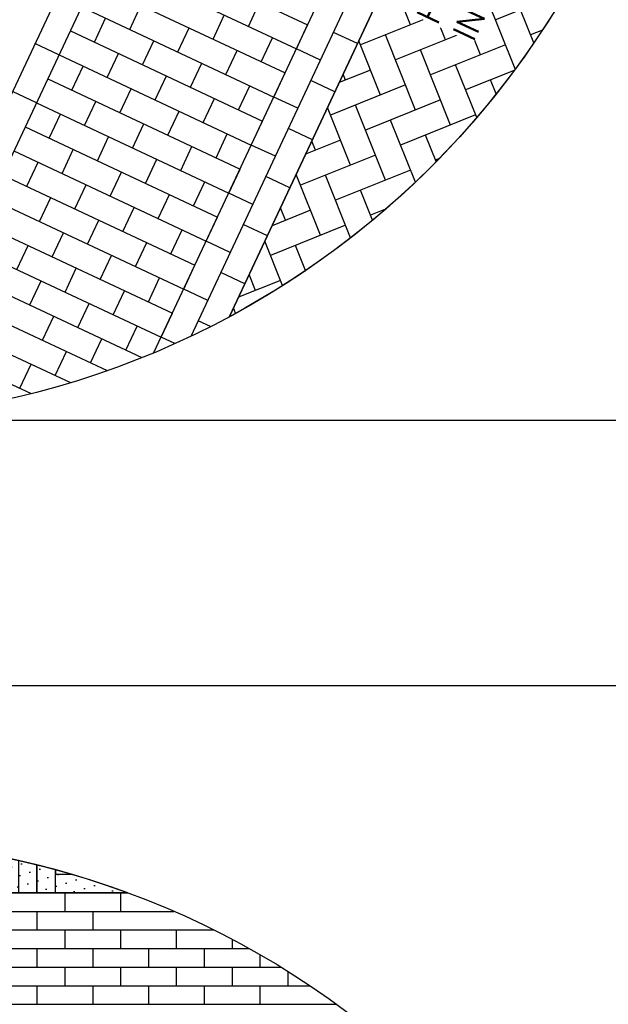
# Model space of a CAD drawing. Header units: metres. Extents: x 252743 to 254903, y 592696 to 593766.
# Tile 180 of 256: x 254467.88 to 254470.1, y 593457.32 to 593461.03. Entities that reach past the tile are written whole.
import ezdxf

# ---------------------------------------------------------------- set-up
doc = ezdxf.new("R2010")
doc.units = ezdxf.units.M
for name, color, linetype in [('B-WB-PROFIEL-TEKST 50', 8, 'Continuous'), ('N-WB-AANDUIDING PROFIEL', 4, 'Continuous'), ('N-WB-PROFIEL-ARC', 8, 'Continuous'), ('N-WB-PROFIEL-LIJN', 3, 'Continuous'), ('N-WB-PROFIEL-MAATVOERING', 7, 'Continuous')]:
    doc.layers.add(name, color=color, linetype=linetype)
doc.layers.add('N-WB-PROFIEL-HULP', color=6, linetype='Continuous', plot=False)
doc.styles.add('B_STANDARD 50', font='txt.shx', dxfattribs={"height": 0.09})
doc.styles.add('N_STANDARD 50', font='arial.ttf', dxfattribs={"height": 0.1})
doc.dimstyles.new('N_DIMENSION 50', dxfattribs={"dimtxt": 0.1, "dimasz": 0.1, "dimexe": 0.03125, "dimexo": 0.03125, "dimgap": 0.0625, "dimtad": 1, "dimzin": 3, "dimdsep": 46, "dimtxsty": 'N_STANDARD 50', "dimcen": 0, "dimazin": 3, "dimtfac": 1, "dimtix": 1, "dimtmove": 2, "dimatfit": 3, "dimfxl": 0.03125, "dimfxlon": 1, "dimtfill": 1, "dimtolj": 1, "dimtzin": 0, "dimarcsym": 0})

# ---------------------------------------------------------------- blocks, each defined once
blk = doc.blocks.new('*D123')
at = {"layer": 'Defpoints', "color": 0, "transparency": 16777216}
for p in [(254468.7912, 593463.994), (254466.681, 593459.4956), (254466.703, 593459.4852)]:
    blk.add_point(p, dxfattribs=at)
at = {"layer": 'N-WB-PROFIEL-MAATVOERING', "color": 0, "lineweight": -2, "transparency": 16777216}
for p, q in [((254468.8132, 593463.9836), (254468.8415, 593463.9704)), ((254468.7707, 593463.8931), (254466.7455, 593459.5758)), ((254466.703, 593459.4852), (254466.7313, 593459.472))]:
    blk.add_line(p, q, dxfattribs=at)
at = {"layer": 'N-WB-PROFIEL-MAATVOERING', "color": 0, "transparency": 16777216}
for points in [[(254468.7556, 593463.9002), (254468.7858, 593463.886), (254468.8132, 593463.9836)], [(254466.7304, 593459.5829), (254466.7605, 593459.5687), (254466.703, 593459.4852)]]:
    blk.add_solid(points, dxfattribs=at)
at = {"layer": 'N-WB-PROFIEL-MAATVOERING', "color": 0, "transparency": 16777216, "insert": (254467.6553, 593461.7827), "char_height": 0.1, "attachment_point": 5, "rotation": 64.8687, "style": 'N_STANDARD 50', "bg_fill": 3, "box_fill_scale": 1.1, "bg_fill_color": 256, "bg_fill_true_color": 13158600, "bg_fill_transparency": 0}
blk.add_mtext('\\A1;4.97', dxfattribs=at)

msp = doc.modelspace()

# ---------------------------------------------------------------- hatches: boundary and pattern name
at = {"layer": 'N-WB-PROFIEL-ARC'}
h = msp.add_hatch(dxfattribs=at)
h.set_pattern_fill('DOTS', color=1, scale=0.025, angle=64.8687, style=0)
h.set_pattern_definition([(64.86870962, (638453.279735, 180704.23473), (-0.0275030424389, 0.0348203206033), [0, -0.0396875])])
edge = h.paths.add_edge_path()
edge.add_line((254466.494, 593459.5833), (254465.5816, 593460.0113))
edge.add_line((254465.5816, 593460.0113), (254467.6924, 593464.5108))
edge.add_line((254467.6924, 593464.5108), (254468.643, 593464.0649))
edge.add_line((254468.643, 593464.0649), (254466.5368, 593459.575))
h = msp.add_hatch(dxfattribs=at)
h.set_pattern_fill('AR-HBONE', color=256, scale=0.001, angle=66.8687, style=0)
h.set_pattern_definition([(111.86870962, (638446.73581, 180890.67039), (-0.132132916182, 0.05644477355), [0.3048, -0.1016]), (201.86870962, (638446.69796, 180890.76468), (-0.132132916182, 0.05644477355), [0.3048, -0.1016])])
edge = h.paths.add_edge_path()
edge.add_arc((254467.1305, 593462.7731), 3.2527, -61.7494, 11.4871, ccw=False)
edge.add_line((254468.6701, 593459.9078), (254470.318, 593463.4208))
h = msp.add_hatch(dxfattribs=at)
h.set_pattern_fill('DOTS', color=1, scale=0.025, style=0)
h.set_pattern_definition([(17.1329, (254465.136737, 593472.697183), (0.00727166, 0.04377208), [0, -0.0396875])])
edge = h.paths.add_edge_path()
edge.add_arc((254467.1714, 593454.7304), 3.2068, 69.6357, 110.3707)
edge.add_line((254466.0552, 593457.7366), (254468.2874, 593457.7368))

# ---------------------------------------------------------------- linework, layer by layer
at = {"layer": 'N-WB-AANDUIDING PROFIEL', "lineweight": -3}
for centre in [(254467.1305, 593462.7731), (254467.1305, 593462.7731), (254467.1632, 593454.6845), (254467.1632, 593454.6845)]:
    msp.add_circle(centre, 3.2527, dxfattribs=at)
at = {"layer": 'N-WB-PROFIEL-ARC'}
for p, q in [((254467.3889, 593459.5307), (254469.789, 593464.6471)), ((254468.386, 593459.7725), (254470.2405, 593463.7258)), ((254468.6705, 593459.9081), (254470.3181, 593463.4204)), ((254468.241, 593461.3471), (254468.9652, 593461.0073)), ((254468.1985, 593461.2565), (254468.9228, 593460.9168)), ((254468.156, 593461.166), (254468.8803, 593460.8262)), ((254468.7417, 593461.0017), (254468.7842, 593461.0922)), ((254468.1136, 593461.0755), (254468.8378, 593460.7357)), ((254468.2946, 593460.9905), (254468.3371, 593461.0811)), ((254468.1616, 593460.9425), (254468.2041, 593461.033)), ((254468.6087, 593460.9536), (254468.6512, 593461.0442)), ((254468.0711, 593460.9849), (254468.7954, 593460.6452)), ((254468.4757, 593460.9056), (254468.5182, 593460.9961)), ((254468.9228, 593460.9168), (254468.9652, 593461.0073)), ((254469.153, 593460.9367), (254469.0625, 593460.9791)), ((254468.3427, 593460.8575), (254468.3852, 593460.948)), ((254468.7898, 593460.8687), (254468.8322, 593460.9592)), ((254468.0283, 593460.8945), (254467.9378, 593460.937)), ((254468.6568, 593460.8206), (254468.6992, 593460.9112)), ((254469.0133, 593460.8743), (254468.9228, 593460.9168)), ((254468.0286, 593460.8944), (254468.7529, 593460.5546)), ((254468.2097, 593460.8095), (254468.2522, 593460.9)), ((254468.0767, 593460.7614), (254468.1192, 593460.8519)), ((254468.5238, 593460.7726), (254468.5662, 593460.8631)), ((254467.9862, 593460.8039), (254468.7104, 593460.4641)), ((254468.3908, 593460.7245), (254468.4332, 593460.815)), ((254468.8378, 593460.7357), (254468.8803, 593460.8262)), ((254469.0681, 593460.7556), (254468.9775, 593460.798)), ((254467.9434, 593460.7135), (254467.8529, 593460.7559)), ((254468.2578, 593460.6764), (254468.3002, 593460.767)), ((254468.7048, 593460.6876), (254468.7473, 593460.7782)), ((254468.1248, 593460.6284), (254468.1672, 593460.7189)), ((254468.5718, 593460.6396), (254468.6143, 593460.7301)), ((254468.9284, 593460.6932), (254468.8378, 593460.7357)), ((254467.9437, 593460.7133), (254468.668, 593460.3736)), ((254468.4388, 593460.5915), (254468.4813, 593460.682)), ((254467.9917, 593460.5803), (254468.0342, 593460.6709)), ((254468.7529, 593460.5546), (254468.7954, 593460.6452)), ((254467.9012, 593460.6228), (254468.6255, 593460.283)), ((254468.3058, 593460.5434), (254468.3483, 593460.634)), ((254468.9831, 593460.5745), (254468.8926, 593460.617)), ((254468.1728, 593460.4954), (254468.2153, 593460.5859)), ((254468.6199, 593460.5066), (254468.6624, 593460.5971)), ((254468.0398, 593460.4473), (254468.0823, 593460.5379)), ((254468.4869, 593460.4585), (254468.5294, 593460.549)), ((254468.8434, 593460.5122), (254468.7529, 593460.5546)), ((254467.8587, 593460.5323), (254468.583, 593460.1925)), ((254468.3539, 593460.4104), (254468.3964, 593460.501)), ((254467.9068, 593460.3993), (254467.9493, 593460.4898)), ((254468.668, 593460.3736), (254468.7104, 593460.4641)), ((254467.8163, 593460.4417), (254468.5405, 593460.102)), ((254468.2209, 593460.3624), (254468.2633, 593460.4529)), ((254468.8982, 593460.3935), (254468.8077, 593460.4359)), ((254468.0879, 593460.3143), (254468.1303, 593460.4048)), ((254468.535, 593460.3255), (254468.5774, 593460.416)), ((254467.7738, 593460.3512), (254468.4981, 593460.0114)), ((254467.9549, 593460.2662), (254467.9973, 593460.3568)), ((254468.4019, 593460.2774), (254468.4444, 593460.368)), ((254468.7585, 593460.3311), (254468.668, 593460.3736)), ((254468.2689, 593460.2294), (254468.3114, 593460.3199)), ((254468.583, 593460.1925), (254468.6255, 593460.283)), ((254467.7313, 593460.2607), (254468.4556, 593459.9209)), ((254468.1359, 593460.1813), (254468.1784, 593460.2718)), ((254468.8133, 593460.2124), (254468.7227, 593460.2548)), ((254468.0029, 593460.1332), (254468.0454, 593460.2238)), ((254468.45, 593460.1444), (254468.4925, 593460.235)), ((254467.6889, 593460.1701), (254468.4131, 593459.8304)), ((254467.8699, 593460.0852), (254467.9124, 593460.1757)), ((254468.317, 593460.0964), (254468.3595, 593460.1869)), ((254468.6735, 593460.15), (254468.583, 593460.1925)), ((254468.184, 593460.0483), (254468.2265, 593460.1388)), ((254468.051, 593460.0002), (254468.0935, 593460.0908)), ((254468.4981, 593460.0114), (254468.5405, 593460.102)), ((254467.6464, 593460.0796), (254468.3407, 593459.7539)), ((254468.3651, 593459.9634), (254468.4075, 593460.0539)), ((254468.7283, 593460.0313), (254468.6378, 593460.0738)), ((254467.918, 593459.9522), (254467.9605, 593460.0427)), ((254467.6039, 593459.9891), (254468.21, 593459.7047)), ((254468.2321, 593459.9153), (254468.2745, 593460.0058)), ((254468.5886, 593459.969), (254468.4981, 593460.0114)), ((254468.0991, 593459.8672), (254468.1415, 593459.9578)), ((254467.9661, 593459.8192), (254468.0085, 593459.9097)), ((254468.4131, 593459.8304), (254468.4556, 593459.9209)), ((254467.5615, 593459.8985), (254468.0712, 593459.6594)), ((254468.2801, 593459.7823), (254468.3226, 593459.8728)), ((254468.5993, 593459.8709), (254468.5528, 593459.8927)), ((254468.4642, 593459.8064), (254468.4131, 593459.8304)), ((254467.519, 593459.808), (254467.9231, 593459.6184)), ((254468.1471, 593459.7342), (254468.1896, 593459.8248)), ((254468.0141, 593459.6862), (254468.0566, 593459.7767)), ((254467.8811, 593459.6381), (254467.9236, 593459.7286)), ((254466.039, 593457.7368), (254468.2874, 593457.7368)), ((254468.0502, 593457.7369), (254468.0502, 593457.6669)), ((254468.2602, 593457.7369), (254468.2602, 593457.6669)), ((254465.8649, 593457.6669), (254468.4615, 593457.6669)), ((254467.9452, 593457.6669), (254467.9452, 593457.5969)), ((254468.1552, 593457.6669), (254468.1552, 593457.5969)), ((254465.7147, 593457.5969), (254468.6117, 593457.5969)), ((254468.0502, 593457.5969), (254468.0502, 593457.5269)), ((254468.2602, 593457.5969), (254468.2602, 593457.5269)), ((254468.4702, 593457.5969), (254468.4702, 593457.5269)), ((254468.6802, 593457.5618), (254468.6802, 593457.5269)), ((254465.6352, 593457.5269), (254468.7447, 593457.5269)), ((254467.9452, 593457.5269), (254467.9452, 593457.4569)), ((254468.1552, 593457.5269), (254468.1552, 593457.4569)), ((254468.3652, 593457.5269), (254468.3652, 593457.4569)), ((254468.5752, 593457.5269), (254468.5752, 593457.4569)), ((254468.7852, 593457.504), (254468.7852, 593457.4569)), ((254465.6352, 593457.4569), (254468.8644, 593457.4569)), ((254468.0502, 593457.4569), (254468.0502, 593457.3869)), ((254468.2602, 593457.4569), (254468.2602, 593457.3869)), ((254468.4702, 593457.4569), (254468.4702, 593457.3869)), ((254468.6802, 593457.4569), (254468.6802, 593457.3869)), ((254468.8902, 593457.4409), (254468.8902, 593457.3869)), ((254465.6352, 593457.3869), (254468.9736, 593457.3869)), ((254467.9452, 593457.3869), (254467.9452, 593457.3169)), ((254468.1552, 593457.3869), (254468.1552, 593457.3169)), ((254468.3652, 593457.3869), (254468.3652, 593457.3169)), ((254468.5752, 593457.3869), (254468.5752, 593457.3169)), ((254468.7852, 593457.3869), (254468.7852, 593457.3169)), ((254465.6352, 593457.3169), (254469.0739, 593457.3169))]:
    msp.add_line(p, q, dxfattribs=at)
at = {"layer": 'N-WB-PROFIEL-ARC', "flags": 128}
for points in [[(254467.8753, 593457.859), (254467.8753, 593457.7368), (254467.9453, 593457.7368), (254467.9453, 593457.8424)], [(254467.8753, 593457.859), (254467.8753, 593457.7368), (254467.9453, 593457.7368), (254467.9453, 593457.8424)], [(254467.9453, 593457.8424), (254467.9453, 593457.7368), (254468.0153, 593457.7368), (254468.0153, 593457.8242)], [(254467.9453, 593457.8424), (254467.9453, 593457.7368), (254468.0153, 593457.7368), (254468.0153, 593457.8242)], [(254468.0153, 593457.8242), (254468.0153, 593457.8068), (254468.0764, 593457.8069)], [(254468.0153, 593457.7368), (254468.0153, 593457.8242)], [(254468.0153, 593457.7368), (254468.0153, 593457.8242)]]:
    msp.add_lwpolyline(points, dxfattribs=at)
at = {"layer": 'N-WB-PROFIEL-HULP'}
msp.add_line((254473.3334, 593458.5165), (254463.9336, 593458.5165), dxfattribs=at)
for points in [[(254470.318, 593463.4208, -0.330895), (254468.6701, 593459.9078), (254470.318, 593463.4208), (254470.318, 593463.4208), (254470.318, 593463.4208, -13.801624), (254470.318, 593463.4208, 2.430821)], [(254468.2874, 593457.7368, 0.179636), (254466.0552, 593457.7366), (254468.2874, 593457.7368), (254468.2874, 593457.7368), (254468.2874, 593457.7368)]]:
    msp.add_lwpolyline(points, format="xyb", close=True, dxfattribs=at)
at = {"layer": 'N-WB-PROFIEL-LIJN'}
for p, q in [((254469.7215, 593464.7394), (254467.2748, 593459.5236)), ((254469.7215, 593464.7394), (254467.2748, 593459.5236)), ((254468.5257, 593459.8348), (254470.2819, 593463.5785))]:
    msp.add_line(p, q, dxfattribs=at)
msp.add_lwpolyline([(254468.2874, 593457.7369), (254466.0388, 593457.7367)], dxfattribs=at)

# ---------------------------------------------------------------- next in the draw order: texts
at = {"layer": 'B-WB-PROFIEL-TEKST 50', "lineweight": -3, "insert": (254469.2356, 593461.1044), "char_height": 0.09, "width": 1.687041, "attachment_point": 1, "rotation": 65, "style": 'B_STANDARD 50', "bg_fill": 3, "box_fill_scale": 1, "bg_fill_color": 256, "bg_fill_transparency": 0}
msp.add_mtext('STRAATBAKSTEEN KF\\PROOD GENUANCEERD\\PIN KEPERVERBAND', dxfattribs=at)

# ---------------------------------------------------------------- next in the draw order: dimensions: what is measured, and where the dimension line sits
at = {"layer": 'N-WB-PROFIEL-MAATVOERING'}
dim = msp.add_aligned_dim(p1=(254468.7912, 593463.994), p2=(254466.681, 593459.4956), distance=0.0243, dimstyle='N_DIMENSION 50', dxfattribs=at)
dim.commit()
dim.dimension.update_dxf_attribs({"geometry": '*D123', "text_midpoint": (254467.6553, 593461.7827)})

# ---------------------------------------------------------------- next in the draw order: linework, layer by layer
at = {"layer": 'N-WB-PROFIEL-HULP'}
msp.add_line((254473.3334, 593459.5165), (254463.9336, 593459.5165), dxfattribs=at)

doc.saveas('drawing.dxf')
